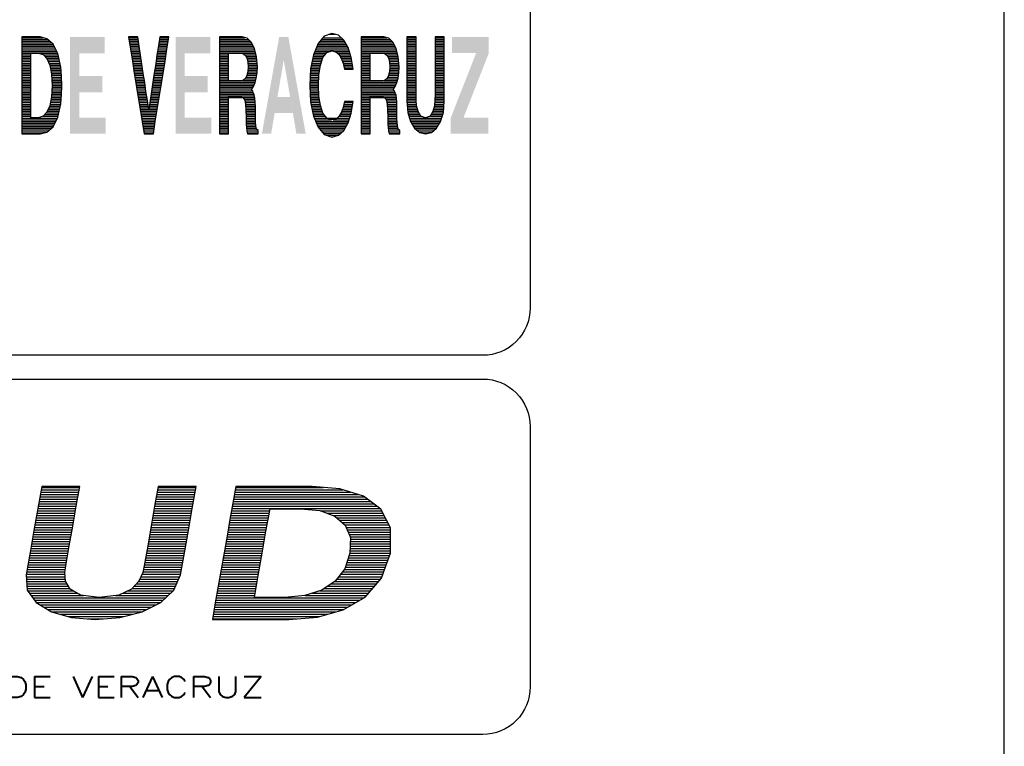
# Model space of a CAD drawing. Extents: x -0.4 to 44.6, y -0.4 to 29.7.
# Tile 7 of 8: x 39.5 to 44.6, y 22.4 to 26.2. Entities that reach past the tile are written whole.
import ezdxf

# ---------------------------------------------------------------- set-up
doc = ezdxf.new("R2010")
doc.units = 0
doc.header["$LTSCALE"] = 0.5
doc.header["$MEASUREMENT"] = 0
doc.layers.get('0').update_dxf_attribs({"linetype": 'CONTINUOUS'})
doc.layers.get('DEFPOINTS').update_dxf_attribs({"linetype": 'CONTINUOUS'})
doc.styles.add('ROMANS', font='romans', dxfattribs={"width": 1.333333, "height": 0.1})

# ---------------------------------------------------------------- blocks, each defined once
blk = doc.blocks.new('*X62')
at = {"color": 0}
for p, q in [((7.13937, 6.9357), (7.14424, 6.9357)), ((7.13942, 6.936), (7.14429, 6.936)), ((7.13947, 6.9363), (7.14434, 6.9363)), ((7.15424, 6.9357), (7.15911, 6.9357)), ((7.1543, 6.936), (7.15916, 6.936)), ((7.15435, 6.9363), (7.15922, 6.9363)), ((7.13917, 6.9345), (7.14403, 6.9345)), ((7.13922, 6.9348), (7.14408, 6.9348)), ((7.13927, 6.9351), (7.14413, 6.9351)), ((7.13932, 6.9354), (7.14419, 6.9354)), ((7.15403, 6.9345), (7.1589, 6.9345)), ((7.15408, 6.9348), (7.15895, 6.9348)), ((7.15414, 6.9351), (7.15901, 6.9351)), ((7.15419, 6.9354), (7.15906, 6.9354)), ((7.13896, 6.9333), (7.14382, 6.9333)), ((7.13901, 6.9336), (7.14387, 6.9336)), ((7.13906, 6.9339), (7.14392, 6.9339)), ((7.13911, 6.9342), (7.14398, 6.9342)), ((7.15382, 6.9333), (7.15869, 6.9333)), ((7.15387, 6.9336), (7.15874, 6.9336)), ((7.15393, 6.9339), (7.1588, 6.9339)), ((7.15398, 6.9342), (7.15885, 6.9342)), ((7.13874, 6.9321), (7.14361, 6.9321)), ((7.13879, 6.9324), (7.14366, 6.9324)), ((7.13885, 6.9327), (7.14371, 6.9327)), ((7.1389, 6.933), (7.14376, 6.933)), ((7.15361, 6.9321), (7.15848, 6.9321)), ((7.15366, 6.9324), (7.15853, 6.9324)), ((7.15372, 6.9327), (7.15858, 6.9327)), ((7.15377, 6.933), (7.15864, 6.933)), ((7.13847, 6.9306), (7.14334, 6.9306)), ((7.13852, 6.9309), (7.14339, 6.9309)), ((7.13857, 6.9312), (7.14345, 6.9312)), ((7.13863, 6.9315), (7.1435, 6.9315)), ((7.13868, 6.9318), (7.14355, 6.9318)), ((7.15335, 6.9306), (7.15821, 6.9306)), ((7.1534, 6.9309), (7.15827, 6.9309)), ((7.15345, 6.9312), (7.15832, 6.9312)), ((7.15351, 6.9315), (7.15837, 6.9315)), ((7.15356, 6.9318), (7.15843, 6.9318)), ((7.13825, 6.9294), (7.14312, 6.9294)), ((7.13831, 6.9297), (7.14318, 6.9297)), ((7.13836, 6.93), (7.14323, 6.93)), ((7.13841, 6.9303), (7.14328, 6.9303)), ((7.15314, 6.9294), (7.158, 6.9294)), ((7.15319, 6.9297), (7.15806, 6.9297)), ((7.15324, 6.93), (7.15811, 6.93)), ((7.1533, 6.9303), (7.15816, 6.9303)), ((7.13804, 6.9282), (7.14291, 6.9282)), ((7.1381, 6.9285), (7.14296, 6.9285)), ((7.13815, 6.9288), (7.14301, 6.9288)), ((7.1382, 6.9291), (7.14307, 6.9291)), ((7.15292, 6.9282), (7.15779, 6.9282)), ((7.15298, 6.9285), (7.15785, 6.9285)), ((7.15303, 6.9288), (7.1579, 6.9288)), ((7.15309, 6.9291), (7.15795, 6.9291)), ((7.13783, 6.927), (7.1427, 6.927)), ((7.13789, 6.9273), (7.14275, 6.9273)), ((7.13794, 6.9276), (7.1428, 6.9276)), ((7.13799, 6.9279), (7.14286, 6.9279)), ((7.15271, 6.927), (7.15758, 6.927)), ((7.15276, 6.9273), (7.15764, 6.9273)), ((7.15282, 6.9276), (7.15769, 6.9276)), ((7.15287, 6.9279), (7.15774, 6.9279)), ((7.13762, 6.9258), (7.1425, 6.9258)), ((7.13768, 6.9261), (7.14255, 6.9261)), ((7.13773, 6.9264), (7.14259, 6.9264)), ((7.13778, 6.9267), (7.14264, 6.9267)), ((7.15248, 6.9258), (7.15737, 6.9258)), ((7.15254, 6.9261), (7.15742, 6.9261)), ((7.1526, 6.9264), (7.15748, 6.9264)), ((7.15265, 6.9267), (7.15753, 6.9267)), ((7.13752, 6.9252), (7.14247, 6.9252)), ((7.13753, 6.9249), (7.1425, 6.9249)), ((7.13755, 6.9246), (7.14253, 6.9246)), ((7.13757, 6.9255), (7.14246, 6.9255)), ((7.13757, 6.9243), (7.14256, 6.9243)), ((7.15189, 6.9243), (7.15689, 6.9243)), ((7.15204, 6.9246), (7.15702, 6.9246)), ((7.15217, 6.9249), (7.15715, 6.9249)), ((7.15231, 6.9252), (7.15726, 6.9252)), ((7.15242, 6.9255), (7.15732, 6.9255)), ((7.13759, 6.924), (7.14275, 6.924)), ((7.13761, 6.9237), (7.14292, 6.9237)), ((7.13764, 6.9234), (7.14309, 6.9234)), ((7.1377, 6.9231), (7.14351, 6.9231)), ((7.15051, 6.9231), (7.15633, 6.9231)), ((7.15105, 6.9234), (7.1565, 6.9234)), ((7.15133, 6.9237), (7.15663, 6.9237)), ((7.15161, 6.924), (7.15676, 6.924)), ((7.13792, 6.9228), (7.14404, 6.9228)), ((7.13814, 6.9225), (7.14485, 6.9225)), ((7.13836, 6.9222), (7.15536, 6.9222)), ((7.13858, 6.9219), (7.15503, 6.9219)), ((7.14894, 6.9225), (7.15568, 6.9225)), ((7.14987, 6.9228), (7.156, 6.9228)), ((7.13879, 6.9216), (7.15471, 6.9216)), ((7.13928, 6.9213), (7.15413, 6.9213)), ((7.13976, 6.921), (7.15354, 6.921)), ((7.14024, 6.9207), (7.15295, 6.9207)), ((7.1407, 6.9204), (7.15237, 6.9204)), ((7.14179, 6.9201), (7.15118, 6.9201)), ((7.14287, 6.9198), (7.14997, 6.9198)), ((7.14538, 6.9195), (7.14732, 6.9195))]:
    blk.add_line(p, q, dxfattribs=at)
blk = doc.blocks.new('*X64')
at = {"color": 0}
for p, q in [((7.16418, 6.9357), (7.17897, 6.9357)), ((7.16423, 6.936), (7.178, 6.936)), ((7.16428, 6.9363), (7.17545, 6.9363)), ((7.16397, 6.9345), (7.18154, 6.9345)), ((7.16402, 6.9348), (7.18114, 6.9348)), ((7.16407, 6.9351), (7.18074, 6.9351)), ((7.16412, 6.9354), (7.17995, 6.9354)), ((7.16376, 6.9333), (7.16863, 6.9333)), ((7.16381, 6.9336), (7.18275, 6.9336)), ((7.16386, 6.9339), (7.18235, 6.9339)), ((7.16391, 6.9342), (7.18195, 6.9342)), ((7.17513, 6.9333), (7.18296, 6.9333)), ((7.16354, 6.9321), (7.16841, 6.9321)), ((7.1636, 6.9324), (7.16846, 6.9324)), ((7.16365, 6.9327), (7.16852, 6.9327)), ((7.1637, 6.933), (7.16857, 6.933)), ((7.17596, 6.933), (7.18311, 6.933)), ((7.17679, 6.9327), (7.18326, 6.9327)), ((7.17722, 6.9324), (7.18342, 6.9324)), ((7.17757, 6.9321), (7.18357, 6.9321)), ((7.16328, 6.9306), (7.16814, 6.9306)), ((7.16333, 6.9309), (7.16819, 6.9309)), ((7.16339, 6.9312), (7.16825, 6.9312)), ((7.16344, 6.9315), (7.1683, 6.9315)), ((7.16349, 6.9318), (7.16836, 6.9318)), ((7.17791, 6.9318), (7.18372, 6.9318)), ((7.17825, 6.9315), (7.18387, 6.9315)), ((7.17839, 6.9312), (7.18403, 6.9312)), ((7.17852, 6.9309), (7.18407, 6.9309)), ((7.17865, 6.9306), (7.18407, 6.9306)), ((7.16307, 6.9294), (7.16793, 6.9294)), ((7.16312, 6.9297), (7.16798, 6.9297)), ((7.16318, 6.93), (7.16803, 6.93)), ((7.16323, 6.9303), (7.16809, 6.9303)), ((7.17878, 6.9303), (7.18407, 6.9303)), ((7.1789, 6.93), (7.18408, 6.93)), ((7.17893, 6.9294), (7.18408, 6.9294)), ((7.17894, 6.9297), (7.18408, 6.9297)), ((7.16286, 6.9282), (7.16772, 6.9282)), ((7.16291, 6.9285), (7.16777, 6.9285)), ((7.16297, 6.9288), (7.16782, 6.9288)), ((7.16302, 6.9291), (7.16788, 6.9291)), ((7.1789, 6.9282), (7.18408, 6.9282)), ((7.17891, 6.9285), (7.18408, 6.9285)), ((7.17892, 6.9288), (7.18408, 6.9288)), ((7.17893, 6.9291), (7.18408, 6.9291)), ((7.16265, 6.927), (7.16751, 6.927)), ((7.1627, 6.9273), (7.16756, 6.9273)), ((7.16276, 6.9276), (7.16761, 6.9276)), ((7.16281, 6.9279), (7.16766, 6.9279)), ((7.1786, 6.927), (7.18374, 6.927)), ((7.1787, 6.9273), (7.18385, 6.9273)), ((7.1788, 6.9276), (7.18396, 6.9276)), ((7.17889, 6.9279), (7.18408, 6.9279)), ((7.16244, 6.9258), (7.1673, 6.9258)), ((7.16249, 6.9261), (7.16735, 6.9261)), ((7.16255, 6.9264), (7.1674, 6.9264)), ((7.1626, 6.9267), (7.16746, 6.9267)), ((7.17816, 6.9258), (7.1833, 6.9258)), ((7.17831, 6.9261), (7.18341, 6.9261)), ((7.17841, 6.9264), (7.18352, 6.9264)), ((7.1785, 6.9267), (7.18363, 6.9267)), ((7.16218, 6.9243), (7.16704, 6.9243)), ((7.16223, 6.9246), (7.16709, 6.9246)), ((7.16228, 6.9249), (7.16714, 6.9249)), ((7.16234, 6.9252), (7.16719, 6.9252)), ((7.16239, 6.9255), (7.16725, 6.9255)), ((7.17696, 6.9243), (7.18258, 6.9243)), ((7.17722, 6.9246), (7.18283, 6.9246)), ((7.17746, 6.9249), (7.18299, 6.9249)), ((7.17769, 6.9252), (7.18309, 6.9252)), ((7.17793, 6.9255), (7.1832, 6.9255)), ((7.16196, 6.9231), (7.16683, 6.9231)), ((7.16202, 6.9234), (7.16688, 6.9234)), ((7.16207, 6.9237), (7.16693, 6.9237)), ((7.16213, 6.924), (7.16699, 6.924)), ((7.17501, 6.9231), (7.18154, 6.9231)), ((7.1756, 6.9234), (7.1818, 6.9234)), ((7.17605, 6.9237), (7.18206, 6.9237)), ((7.17651, 6.924), (7.18232, 6.924)), ((7.16174, 6.9219), (7.18017, 6.9219)), ((7.1618, 6.9222), (7.18068, 6.9222)), ((7.16185, 6.9225), (7.16672, 6.9225)), ((7.16191, 6.9228), (7.16678, 6.9228)), ((7.17318, 6.9225), (7.18103, 6.9225)), ((7.1741, 6.9228), (7.18129, 6.9228)), ((7.16153, 6.9207), (7.17812, 6.9207)), ((7.16158, 6.921), (7.17863, 6.921)), ((7.16164, 6.9213), (7.17915, 6.9213)), ((7.16169, 6.9216), (7.17966, 6.9216)), ((7.16132, 6.9195), (7.17208, 6.9195)), ((7.16138, 6.9198), (7.17502, 6.9198)), ((7.16143, 6.9201), (7.17608, 6.9201)), ((7.16148, 6.9204), (7.17714, 6.9204))]:
    blk.add_line(p, q, dxfattribs=at)
blk = doc.blocks.new('SSA')
for points in [[(0.070289, 0.008451), (0.070554, 0.00997), (0.069109, 0.00997), (0.067633, 0.00997), (0.067346, 0.008291), (0.067038, 0.006602), (0.06674, 0.004912), (0.066443, 0.003212), (0.066528, 0.002022), (0.067218, 0.001077), (0.068376, 0.000354), (0.069917, -0.000071), (0.071734, -0.00023), (0.073636, -0.000071), (0.075346, 0.000354), (0.076759, 0.001077), (0.077779, 0.002022), (0.078289, 0.003212), (0.078587, 0.004891), (0.078884, 0.006591), (0.079182, 0.008281), (0.079479, 0.00997), (0.078034, 0.00997), (0.076558, 0.00997), (0.076292, 0.008461), (0.076026, 0.006942), (0.075761, 0.005422), (0.075484, 0.003903), (0.075378, 0.003372), (0.075091, 0.002724), (0.074518, 0.002107), (0.07354, 0.001651), (0.072031, 0.001459), (0.070618, 0.001651), (0.069821, 0.002107), (0.069471, 0.002724), (0.069407, 0.003372), (0.069481, 0.003903), (0.069747, 0.005412), (0.070023, 0.006942)], [(0.082295, 0.008695), (0.082072, 0.007431), (0.081849, 0.006156), (0.081626, 0.004881), (0.081403, 0.003606), (0.081179, 0.002331), (0.080946, 0.001056), (0.080723, -0.00023), (0.082168, -0.00023), (0.083644, -0.00023), (0.085111, -0.00023), (0.086577, -0.00023), (0.088776, -0.000049), (0.090763, 0.000514), (0.092453, 0.001502), (0.093685, 0.002936), (0.094025, 0.003903), (0.094386, 0.00487), (0.094386, 0.005826), (0.094376, 0.006793), (0.093643, 0.008238), (0.092304, 0.009237), (0.090508, 0.009789), (0.088383, 0.00997), (0.086928, 0.00997), (0.085461, 0.00997), (0.083995, 0.00997), (0.082518, 0.00997)], [(0.084834, 0.006559), (0.085143, 0.00827), (0.087469, 0.00827), (0.088957, 0.008121), (0.090104, 0.007707), (0.090901, 0.007006), (0.091305, 0.00606), (0.091273, 0.004849), (0.09088, 0.003659), (0.090147, 0.002724), (0.089106, 0.002033), (0.087809, 0.001608), (0.086269, 0.001459), (0.083942, 0.001459), (0.084239, 0.003159), (0.084537, 0.00487)]]:
    blk.add_lwpolyline(points, close=True)
at = {"xscale": 0.6, "yscale": 0.6, "zscale": 0.6}
for name in ['*X62', '*X64']:
    blk.add_blockref(name, (-4.216063, -4.15188), dxfattribs=at)
at = {"color": 5, "style": 'ROMANS', "width": 1.333333}
blk.add_text('Y ASISTENCIA DEL ESTADO DE VERACRUZ', height=0.0016192, dxfattribs=at).set_placement((0.025437, -0.006199))
blk = doc.blocks.new('*X55')
at = {"color": 0}
for p, q in [((5.81464, 2.31), (5.81625, 2.31)), ((5.81464, 2.3097), (5.81625, 2.3097)), ((5.81464, 2.3094), (5.81625, 2.3094)), ((5.81464, 2.3091), (5.81625, 2.3091)), ((5.81464, 2.3088), (5.81625, 2.3088)), ((5.81464, 2.3085), (5.81625, 2.3085)), ((5.8196, 2.31), (5.82121, 2.31)), ((5.8196, 2.3097), (5.82121, 2.3097)), ((5.8196, 2.3094), (5.82121, 2.3094)), ((5.8196, 2.3091), (5.82121, 2.3091)), ((5.8196, 2.3088), (5.82121, 2.3088)), ((5.8196, 2.3085), (5.82121, 2.3085)), ((5.81464, 2.3082), (5.81625, 2.3082)), ((5.81464, 2.3079), (5.81625, 2.3079)), ((5.81464, 2.3076), (5.81625, 2.3076)), ((5.81464, 2.3073), (5.81625, 2.3073)), ((5.81464, 2.307), (5.81625, 2.307)), ((5.81464, 2.3067), (5.81625, 2.3067)), ((5.8196, 2.3082), (5.82121, 2.3082)), ((5.8196, 2.3079), (5.82121, 2.3079)), ((5.8196, 2.3076), (5.82121, 2.3076)), ((5.8196, 2.3073), (5.82121, 2.3073)), ((5.8196, 2.307), (5.82121, 2.307)), ((5.8196, 2.3067), (5.82121, 2.3067)), ((5.81464, 2.3064), (5.81625, 2.3064)), ((5.81464, 2.3061), (5.81625, 2.3061)), ((5.81464, 2.3058), (5.81625, 2.3058)), ((5.81464, 2.3055), (5.81625, 2.3055)), ((5.81464, 2.3052), (5.81625, 2.3052)), ((5.8196, 2.3064), (5.82121, 2.3064)), ((5.8196, 2.3061), (5.82121, 2.3061)), ((5.8196, 2.3058), (5.82121, 2.3058)), ((5.8196, 2.3055), (5.82121, 2.3055)), ((5.8196, 2.3052), (5.82121, 2.3052)), ((5.81464, 2.3049), (5.81625, 2.3049)), ((5.81464, 2.3046), (5.81625, 2.3046)), ((5.81464, 2.3043), (5.81625, 2.3043)), ((5.81464, 2.304), (5.81625, 2.304)), ((5.81464, 2.3037), (5.81625, 2.3037)), ((5.81464, 2.3034), (5.81625, 2.3034)), ((5.8196, 2.3049), (5.82121, 2.3049)), ((5.8196, 2.3046), (5.82121, 2.3046)), ((5.8196, 2.3043), (5.82121, 2.3043)), ((5.8196, 2.304), (5.82121, 2.304)), ((5.8196, 2.3037), (5.82121, 2.3037)), ((5.8196, 2.3034), (5.82121, 2.3034)), ((5.81464, 2.3031), (5.81625, 2.3031)), ((5.81464, 2.3028), (5.81625, 2.3028)), ((5.81464, 2.3025), (5.81625, 2.3025)), ((5.81464, 2.3022), (5.81625, 2.3022)), ((5.81464, 2.3019), (5.81625, 2.3019)), ((5.81464, 2.3016), (5.81625, 2.3016)), ((5.8196, 2.3031), (5.82121, 2.3031)), ((5.8196, 2.3028), (5.82121, 2.3028)), ((5.8196, 2.3025), (5.82121, 2.3025)), ((5.8196, 2.3022), (5.82121, 2.3022)), ((5.8196, 2.3019), (5.82121, 2.3019)), ((5.8196, 2.3016), (5.82121, 2.3016)), ((5.81464, 2.3013), (5.81625, 2.3013)), ((5.81464, 2.301), (5.81625, 2.301)), ((5.81464, 2.3007), (5.81625, 2.3007)), ((5.81464, 2.3004), (5.81625, 2.3004)), ((5.81464, 2.3001), (5.81625, 2.3001)), ((5.81464, 2.2998), (5.81626, 2.2998)), ((5.8196, 2.3013), (5.82121, 2.3013)), ((5.8196, 2.301), (5.82121, 2.301)), ((5.8196, 2.3007), (5.82121, 2.3007)), ((5.8196, 2.3004), (5.82121, 2.3004)), ((5.8196, 2.3001), (5.82121, 2.3001)), ((5.8196, 2.2998), (5.82121, 2.2998)), ((5.81464, 2.2995), (5.81626, 2.2995)), ((5.81464, 2.2992), (5.81627, 2.2992)), ((5.81464, 2.2989), (5.81629, 2.2989)), ((5.81466, 2.2986), (5.81631, 2.2986)), ((5.81469, 2.2983), (5.81634, 2.2983)), ((5.81951, 2.2983), (5.82117, 2.2983)), ((5.81954, 2.2986), (5.82119, 2.2986)), ((5.81956, 2.2989), (5.82121, 2.2989)), ((5.81958, 2.2992), (5.82121, 2.2992)), ((5.81959, 2.2995), (5.82121, 2.2995)), ((5.81471, 2.298), (5.81637, 2.298)), ((5.81474, 2.2977), (5.81645, 2.2977)), ((5.81476, 2.2974), (5.81653, 2.2974)), ((5.81478, 2.2971), (5.81661, 2.2971)), ((5.81483, 2.2968), (5.81676, 2.2968)), ((5.81492, 2.2965), (5.81695, 2.2965)), ((5.81889, 2.2965), (5.82094, 2.2965)), ((5.81908, 2.2968), (5.82103, 2.2968)), ((5.81925, 2.2971), (5.82107, 2.2971)), ((5.81932, 2.2974), (5.82109, 2.2974)), ((5.8194, 2.2977), (5.82112, 2.2977)), ((5.81948, 2.298), (5.82114, 2.298)), ((5.81501, 2.2962), (5.81723, 2.2962)), ((5.8151, 2.2959), (5.82076, 2.2959)), ((5.81519, 2.2956), (5.82067, 2.2956)), ((5.81527, 2.2953), (5.82058, 2.2953)), ((5.81545, 2.295), (5.8204, 2.295)), ((5.81563, 2.2947), (5.82022, 2.2947)), ((5.8186, 2.2962), (5.82085, 2.2962)), ((5.81581, 2.2944), (5.82004, 2.2944)), ((5.81599, 2.2941), (5.81986, 2.2941)), ((5.81637, 2.2938), (5.81948, 2.2938)), ((5.81674, 2.2935), (5.8191, 2.2935)), ((5.81763, 2.2932), (5.8182, 2.2932))]:
    blk.add_line(p, q, dxfattribs=at)
blk = doc.blocks.new('*X54')
at = {"color": 0}
for p, q in [((5.80658, 2.31), (5.8111, 2.31)), ((5.80658, 2.3097), (5.81168, 2.3097)), ((5.80658, 2.3094), (5.812, 2.3094)), ((5.80658, 2.3091), (5.81226, 2.3091)), ((5.80658, 2.3088), (5.81241, 2.3088)), ((5.80658, 2.3085), (5.81257, 2.3085)), ((5.80658, 2.3082), (5.81273, 2.3082)), ((5.80658, 2.3079), (5.81282, 2.3079)), ((5.80658, 2.3076), (5.8129, 2.3076)), ((5.80658, 2.3073), (5.80821, 2.3073)), ((5.80658, 2.307), (5.80821, 2.307)), ((5.80658, 2.3067), (5.80821, 2.3067)), ((5.81039, 2.3073), (5.81297, 2.3073)), ((5.81101, 2.307), (5.81305, 2.307)), ((5.81125, 2.3067), (5.81313, 2.3067)), ((5.80658, 2.3064), (5.80821, 2.3064)), ((5.80658, 2.3061), (5.80821, 2.3061)), ((5.80658, 2.3058), (5.80821, 2.3058)), ((5.80658, 2.3055), (5.80821, 2.3055)), ((5.80658, 2.3052), (5.80821, 2.3052)), ((5.81141, 2.3064), (5.81316, 2.3064)), ((5.81149, 2.3061), (5.81318, 2.3061)), ((5.81157, 2.3058), (5.8132, 2.3058)), ((5.81161, 2.3055), (5.81323, 2.3055)), ((5.81163, 2.3052), (5.81325, 2.3052)), ((5.80658, 2.3049), (5.80821, 2.3049)), ((5.80658, 2.3046), (5.80821, 2.3046)), ((5.80658, 2.3043), (5.80821, 2.3043)), ((5.80658, 2.304), (5.80821, 2.304)), ((5.80658, 2.3037), (5.80821, 2.3037)), ((5.80658, 2.3034), (5.80821, 2.3034)), ((5.81143, 2.3034), (5.81316, 2.3034)), ((5.81151, 2.3037), (5.8132, 2.3037)), ((5.81159, 2.304), (5.81323, 2.304)), ((5.81161, 2.3043), (5.81325, 2.3043)), ((5.81163, 2.3046), (5.81326, 2.3046)), ((5.81165, 2.3049), (5.81328, 2.3049)), ((5.80658, 2.3031), (5.80821, 2.3031)), ((5.80658, 2.3028), (5.80821, 2.3028)), ((5.80658, 2.3025), (5.80821, 2.3025)), ((5.80658, 2.3022), (5.81289, 2.3022)), ((5.80658, 2.3019), (5.81278, 2.3019)), ((5.80658, 2.3016), (5.81264, 2.3016)), ((5.81064, 2.3025), (5.81297, 2.3025)), ((5.81109, 2.3028), (5.81305, 2.3028)), ((5.81129, 2.3031), (5.81311, 2.3031)), ((5.80658, 2.3013), (5.81248, 2.3013)), ((5.80658, 2.301), (5.81227, 2.301)), ((5.80658, 2.3007), (5.81239, 2.3007)), ((5.80658, 2.3004), (5.81257, 2.3004)), ((5.80658, 2.3001), (5.81267, 2.3001)), ((5.80658, 2.2998), (5.81276, 2.2998)), ((5.80658, 2.2995), (5.81281, 2.2995)), ((5.80658, 2.2992), (5.80821, 2.2992)), ((5.80658, 2.2989), (5.80821, 2.2989)), ((5.80658, 2.2986), (5.80821, 2.2986)), ((5.80658, 2.2983), (5.80821, 2.2983)), ((5.81094, 2.2992), (5.81284, 2.2992)), ((5.81107, 2.2989), (5.81286, 2.2989)), ((5.81113, 2.2986), (5.81287, 2.2986)), ((5.81119, 2.2983), (5.81289, 2.2983)), ((5.80658, 2.298), (5.80821, 2.298)), ((5.80658, 2.2977), (5.80821, 2.2977)), ((5.80658, 2.2974), (5.80821, 2.2974)), ((5.80658, 2.2971), (5.80821, 2.2971)), ((5.80658, 2.2968), (5.80821, 2.2968)), ((5.80658, 2.2965), (5.80821, 2.2965)), ((5.81121, 2.298), (5.8129, 2.298)), ((5.81123, 2.2977), (5.81291, 2.2977)), ((5.81125, 2.2974), (5.81291, 2.2974)), ((5.81126, 2.2971), (5.81291, 2.2971)), ((5.81127, 2.2968), (5.81291, 2.2968)), ((5.81127, 2.2965), (5.81291, 2.2965)), ((5.80658, 2.2962), (5.80821, 2.2962)), ((5.80658, 2.2959), (5.80821, 2.2959)), ((5.80658, 2.2956), (5.80821, 2.2956)), ((5.80658, 2.2953), (5.80821, 2.2953)), ((5.80658, 2.295), (5.80821, 2.295)), ((5.80658, 2.2947), (5.80821, 2.2947)), ((5.81128, 2.2962), (5.81291, 2.2962)), ((5.81128, 2.2959), (5.81291, 2.2959)), ((5.81128, 2.2956), (5.81291, 2.2956)), ((5.81128, 2.2953), (5.81292, 2.2953)), ((5.81129, 2.295), (5.81294, 2.295)), ((5.8113, 2.2947), (5.81296, 2.2947)), ((5.80658, 2.2944), (5.80821, 2.2944)), ((5.80658, 2.2941), (5.80821, 2.2941)), ((5.80658, 2.2938), (5.80821, 2.2938)), ((5.80658, 2.2935), (5.80821, 2.2935)), ((5.80658, 2.2932), (5.80821, 2.2932)), ((5.81133, 2.2944), (5.81301, 2.2944)), ((5.81137, 2.2941), (5.8131, 2.2941)), ((5.81141, 2.2938), (5.81334, 2.2938)), ((5.81147, 2.2935), (5.81342, 2.2935)), ((5.81153, 2.2932), (5.81342, 2.2932))]:
    blk.add_line(p, q, dxfattribs=at)
blk = doc.blocks.new('*X53')
at = {"color": 0}
for p, q in [((5.80105, 2.3106), (5.80202, 2.3106)), ((5.79882, 2.3085), (5.80416, 2.3085)), ((5.79894, 2.3088), (5.80399, 2.3088)), ((5.79911, 2.3091), (5.80381, 2.3091)), ((5.79937, 2.3094), (5.80364, 2.3094)), ((5.79963, 2.3097), (5.80341, 2.3097)), ((5.79989, 2.31), (5.80309, 2.31)), ((5.79816, 2.3067), (5.80003, 2.3067)), ((5.79822, 2.307), (5.80026, 2.307)), ((5.79834, 2.3073), (5.8005, 2.3073)), ((5.79846, 2.3076), (5.80118, 2.3076)), ((5.79858, 2.3079), (5.80442, 2.3079)), ((5.7987, 2.3082), (5.80432, 2.3082)), ((5.80192, 2.3076), (5.80451, 2.3076)), ((5.80246, 2.3073), (5.80461, 2.3073)), ((5.80276, 2.307), (5.80471, 2.307)), ((5.80295, 2.3067), (5.80481, 2.3067)), ((5.79787, 2.3052), (5.79943, 2.3052)), ((5.79793, 2.3055), (5.79954, 2.3055)), ((5.79798, 2.3058), (5.79964, 2.3058)), ((5.79804, 2.3061), (5.79975, 2.3061)), ((5.7981, 2.3064), (5.79985, 2.3064)), ((5.80312, 2.3064), (5.80489, 2.3064)), ((5.80323, 2.3061), (5.80494, 2.3061)), ((5.80334, 2.3058), (5.80499, 2.3058)), ((5.80344, 2.3055), (5.80504, 2.3055)), ((5.80351, 2.3052), (5.80509, 2.3052)), ((5.79767, 2.3034), (5.79918, 2.3034)), ((5.79769, 2.3037), (5.79921, 2.3037)), ((5.7977, 2.304), (5.79925, 2.304)), ((5.79772, 2.3043), (5.7993, 2.3043)), ((5.79775, 2.3046), (5.79934, 2.3046)), ((5.79781, 2.3049), (5.79939, 2.3049)), ((5.80358, 2.3049), (5.80515, 2.3049)), ((5.80365, 2.3046), (5.8052, 2.3046)), ((5.79757, 2.3016), (5.79909, 2.3016)), ((5.79759, 2.3019), (5.79911, 2.3019)), ((5.7976, 2.3022), (5.79912, 2.3022)), ((5.79762, 2.3025), (5.79914, 2.3025)), ((5.79764, 2.3028), (5.79915, 2.3028)), ((5.79765, 2.3031), (5.79916, 2.3031)), ((5.79759, 2.3013), (5.79911, 2.3013)), ((5.7976, 2.301), (5.79912, 2.301)), ((5.79762, 2.3007), (5.79914, 2.3007)), ((5.79764, 2.3004), (5.79915, 2.3004)), ((5.79765, 2.3001), (5.79917, 2.3001)), ((5.79767, 2.2998), (5.79918, 2.2998)), ((5.79769, 2.2995), (5.79922, 2.2995)), ((5.7977, 2.2992), (5.79926, 2.2992)), ((5.79772, 2.2989), (5.79931, 2.2989)), ((5.79776, 2.2986), (5.79935, 2.2986)), ((5.79782, 2.2983), (5.7994, 2.2983)), ((5.80357, 2.2983), (5.80513, 2.2983)), ((5.80363, 2.2986), (5.80518, 2.2986)), ((5.79788, 2.298), (5.79946, 2.298)), ((5.79794, 2.2977), (5.79956, 2.2977)), ((5.798, 2.2974), (5.79966, 2.2974)), ((5.79806, 2.2971), (5.79977, 2.2971)), ((5.79812, 2.2968), (5.79987, 2.2968)), ((5.79818, 2.2965), (5.80008, 2.2965)), ((5.80291, 2.2965), (5.80478, 2.2965)), ((5.80309, 2.2968), (5.80487, 2.2968)), ((5.80321, 2.2971), (5.80492, 2.2971)), ((5.80332, 2.2974), (5.80498, 2.2974)), ((5.80343, 2.2977), (5.80503, 2.2977)), ((5.8035, 2.298), (5.80508, 2.298)), ((5.79825, 2.2962), (5.80031, 2.2962)), ((5.79837, 2.2959), (5.80458, 2.2959)), ((5.79849, 2.2956), (5.80136, 2.2956)), ((5.79861, 2.2953), (5.80438, 2.2953)), ((5.79873, 2.295), (5.80427, 2.295)), ((5.79885, 2.2947), (5.8041, 2.2947)), ((5.80166, 2.2956), (5.80448, 2.2956)), ((5.80272, 2.2962), (5.80468, 2.2962)), ((5.79897, 2.2944), (5.80393, 2.2944)), ((5.79917, 2.2941), (5.80376, 2.2941)), ((5.79943, 2.2938), (5.80359, 2.2938)), ((5.79969, 2.2935), (5.8033, 2.2935)), ((5.79995, 2.2932), (5.80298, 2.2932)), ((5.80044, 2.2929), (5.80265, 2.2929)), ((5.80133, 2.2926), (5.80167, 2.2926))]:
    blk.add_line(p, q, dxfattribs=at)
blk = doc.blocks.new('*X52')
at = {"color": 0}
for p, q in [((5.78169, 2.31), (5.78619, 2.31)), ((5.78169, 2.3097), (5.78677, 2.3097)), ((5.78169, 2.3094), (5.7871, 2.3094)), ((5.78169, 2.3091), (5.78736, 2.3091)), ((5.78169, 2.3088), (5.78752, 2.3088)), ((5.78169, 2.3085), (5.78767, 2.3085)), ((5.78169, 2.3082), (5.78783, 2.3082)), ((5.78169, 2.3079), (5.78792, 2.3079)), ((5.78169, 2.3076), (5.788, 2.3076)), ((5.78169, 2.3073), (5.78332, 2.3073)), ((5.78169, 2.307), (5.78332, 2.307)), ((5.78169, 2.3067), (5.78332, 2.3067)), ((5.78549, 2.3073), (5.78808, 2.3073)), ((5.78611, 2.307), (5.78815, 2.307)), ((5.78635, 2.3067), (5.78823, 2.3067)), ((5.78169, 2.3064), (5.78332, 2.3064)), ((5.78169, 2.3061), (5.78332, 2.3061)), ((5.78169, 2.3058), (5.78332, 2.3058)), ((5.78169, 2.3055), (5.78332, 2.3055)), ((5.78169, 2.3052), (5.78332, 2.3052)), ((5.78651, 2.3064), (5.78826, 2.3064)), ((5.78659, 2.3061), (5.78828, 2.3061)), ((5.78667, 2.3058), (5.7883, 2.3058)), ((5.78671, 2.3055), (5.78832, 2.3055)), ((5.78673, 2.3052), (5.78834, 2.3052)), ((5.78169, 2.3049), (5.78332, 2.3049)), ((5.78169, 2.3046), (5.78332, 2.3046)), ((5.78169, 2.3043), (5.78332, 2.3043)), ((5.78169, 2.304), (5.78332, 2.304)), ((5.78169, 2.3037), (5.78332, 2.3037)), ((5.78169, 2.3034), (5.78332, 2.3034)), ((5.78653, 2.3034), (5.78826, 2.3034)), ((5.78661, 2.3037), (5.78831, 2.3037)), ((5.78669, 2.304), (5.78833, 2.304)), ((5.78672, 2.3043), (5.78834, 2.3043)), ((5.78673, 2.3046), (5.78835, 2.3046)), ((5.78675, 2.3049), (5.78836, 2.3049)), ((5.78169, 2.3031), (5.78332, 2.3031)), ((5.78169, 2.3028), (5.78332, 2.3028)), ((5.78169, 2.3025), (5.78332, 2.3025)), ((5.78169, 2.3022), (5.78798, 2.3022)), ((5.78169, 2.3019), (5.78787, 2.3019)), ((5.78169, 2.3016), (5.78774, 2.3016)), ((5.78574, 2.3025), (5.78807, 2.3025)), ((5.7862, 2.3028), (5.78815, 2.3028)), ((5.78639, 2.3031), (5.78821, 2.3031)), ((5.78169, 2.3013), (5.78758, 2.3013)), ((5.78169, 2.301), (5.78737, 2.301)), ((5.78169, 2.3007), (5.78749, 2.3007)), ((5.78169, 2.3004), (5.78765, 2.3004)), ((5.78169, 2.3001), (5.78776, 2.3001)), ((5.78169, 2.2998), (5.78784, 2.2998)), ((5.78169, 2.2995), (5.7879, 2.2995)), ((5.78169, 2.2992), (5.78332, 2.2992)), ((5.78169, 2.2989), (5.78332, 2.2989)), ((5.78169, 2.2986), (5.78332, 2.2986)), ((5.78169, 2.2983), (5.78332, 2.2983)), ((5.78604, 2.2992), (5.78793, 2.2992)), ((5.78617, 2.2989), (5.78795, 2.2989)), ((5.78623, 2.2986), (5.78798, 2.2986)), ((5.78629, 2.2983), (5.78799, 2.2983)), ((5.78169, 2.298), (5.78332, 2.298)), ((5.78169, 2.2977), (5.78332, 2.2977)), ((5.78169, 2.2974), (5.78332, 2.2974)), ((5.78169, 2.2971), (5.78332, 2.2971)), ((5.78169, 2.2968), (5.78332, 2.2968)), ((5.78169, 2.2965), (5.78332, 2.2965)), ((5.78631, 2.298), (5.788, 2.298)), ((5.78633, 2.2977), (5.78801, 2.2977)), ((5.78636, 2.2974), (5.78801, 2.2974)), ((5.78636, 2.2971), (5.78801, 2.2971)), ((5.78637, 2.2968), (5.78801, 2.2968)), ((5.78637, 2.2965), (5.78801, 2.2965)), ((5.78169, 2.2962), (5.78332, 2.2962)), ((5.78169, 2.2959), (5.78332, 2.2959)), ((5.78169, 2.2956), (5.78332, 2.2956)), ((5.78169, 2.2953), (5.78332, 2.2953)), ((5.78169, 2.295), (5.78332, 2.295)), ((5.78169, 2.2947), (5.78332, 2.2947)), ((5.78638, 2.2962), (5.78801, 2.2962)), ((5.78638, 2.2959), (5.78801, 2.2959)), ((5.78638, 2.2956), (5.78801, 2.2956)), ((5.78638, 2.2953), (5.78802, 2.2953)), ((5.78639, 2.295), (5.78804, 2.295)), ((5.78641, 2.2947), (5.78806, 2.2947)), ((5.78169, 2.2944), (5.78332, 2.2944)), ((5.78169, 2.2941), (5.78332, 2.2941)), ((5.78169, 2.2938), (5.78332, 2.2938)), ((5.78169, 2.2935), (5.78332, 2.2935)), ((5.78169, 2.2932), (5.78332, 2.2932)), ((5.78643, 2.2944), (5.78811, 2.2944)), ((5.78647, 2.2941), (5.78819, 2.2941)), ((5.7865, 2.2938), (5.78842, 2.2938)), ((5.78656, 2.2935), (5.7885, 2.2935)), ((5.78663, 2.2932), (5.7885, 2.2932))]:
    blk.add_line(p, q, dxfattribs=at)
blk = doc.blocks.new('*X51')
at = {"color": 0}
for p, q in [((5.76575, 2.31), (5.76736, 2.31)), ((5.7658, 2.3097), (5.76741, 2.3097)), ((5.76585, 2.3094), (5.76746, 2.3094)), ((5.76589, 2.3091), (5.7675, 2.3091)), ((5.76594, 2.3088), (5.76755, 2.3088)), ((5.76599, 2.3085), (5.76759, 2.3085)), ((5.77096, 2.3085), (5.77256, 2.3085)), ((5.77101, 2.3088), (5.77261, 2.3088)), ((5.77105, 2.3091), (5.77265, 2.3091)), ((5.7711, 2.3094), (5.7727, 2.3094)), ((5.77114, 2.3097), (5.77275, 2.3097)), ((5.77118, 2.31), (5.77279, 2.31)), ((5.76604, 2.3082), (5.76764, 2.3082)), ((5.76608, 2.3079), (5.76769, 2.3079)), ((5.76613, 2.3076), (5.76774, 2.3076)), ((5.76618, 2.3073), (5.76778, 2.3073)), ((5.76623, 2.307), (5.76783, 2.307)), ((5.76628, 2.3067), (5.76788, 2.3067)), ((5.77069, 2.3067), (5.77227, 2.3067)), ((5.77073, 2.307), (5.77232, 2.307)), ((5.77078, 2.3073), (5.77237, 2.3073)), ((5.77082, 2.3076), (5.77242, 2.3076)), ((5.77087, 2.3079), (5.77246, 2.3079)), ((5.77092, 2.3082), (5.77251, 2.3082)), ((5.76632, 2.3064), (5.76792, 2.3064)), ((5.76637, 2.3061), (5.76797, 2.3061)), ((5.76642, 2.3058), (5.76801, 2.3058)), ((5.76647, 2.3055), (5.76806, 2.3055)), ((5.76651, 2.3052), (5.76811, 2.3052)), ((5.77047, 2.3052), (5.77203, 2.3052)), ((5.77051, 2.3055), (5.77208, 2.3055)), ((5.77056, 2.3058), (5.77213, 2.3058)), ((5.7706, 2.3061), (5.77218, 2.3061)), ((5.77064, 2.3064), (5.77223, 2.3064)), ((5.76656, 2.3049), (5.76815, 2.3049)), ((5.76661, 2.3046), (5.76819, 2.3046)), ((5.76666, 2.3043), (5.76824, 2.3043)), ((5.7667, 2.304), (5.76828, 2.304)), ((5.76675, 2.3037), (5.76832, 2.3037)), ((5.7668, 2.3034), (5.76837, 2.3034)), ((5.77019, 2.3034), (5.77173, 2.3034)), ((5.77024, 2.3037), (5.77178, 2.3037)), ((5.77028, 2.304), (5.77183, 2.304)), ((5.77033, 2.3043), (5.77188, 2.3043)), ((5.77037, 2.3046), (5.77193, 2.3046)), ((5.77042, 2.3049), (5.77198, 2.3049)), ((5.76685, 2.3031), (5.76841, 2.3031)), ((5.7669, 2.3028), (5.76846, 2.3028)), ((5.76695, 2.3025), (5.76851, 2.3025)), ((5.767, 2.3022), (5.76855, 2.3022)), ((5.76705, 2.3019), (5.7686, 2.3019)), ((5.7671, 2.3016), (5.76864, 2.3016)), ((5.76993, 2.3016), (5.77145, 2.3016)), ((5.76997, 2.3019), (5.7715, 2.3019)), ((5.77002, 2.3022), (5.77154, 2.3022)), ((5.77006, 2.3025), (5.77159, 2.3025)), ((5.77011, 2.3028), (5.77164, 2.3028)), ((5.77015, 2.3031), (5.77169, 2.3031)), ((5.76715, 2.3013), (5.76869, 2.3013)), ((5.7672, 2.301), (5.76873, 2.301)), ((5.76724, 2.3007), (5.76877, 2.3007)), ((5.76729, 2.3004), (5.76882, 2.3004)), ((5.76734, 2.3001), (5.76886, 2.3001)), ((5.76739, 2.2998), (5.76891, 2.2998)), ((5.76965, 2.2998), (5.77116, 2.2998)), ((5.76969, 2.3001), (5.77121, 2.3001)), ((5.76974, 2.3004), (5.77126, 2.3004)), ((5.76979, 2.3007), (5.77131, 2.3007)), ((5.76983, 2.301), (5.77135, 2.301)), ((5.76988, 2.3013), (5.7714, 2.3013)), ((5.76743, 2.2995), (5.76896, 2.2995)), ((5.76749, 2.2992), (5.769, 2.2992)), ((5.76754, 2.2989), (5.76905, 2.2989)), ((5.76759, 2.2986), (5.76909, 2.2986)), ((5.76764, 2.2983), (5.76914, 2.2983)), ((5.76941, 2.2983), (5.77091, 2.2983)), ((5.76946, 2.2986), (5.77096, 2.2986)), ((5.76951, 2.2989), (5.77101, 2.2989)), ((5.76955, 2.2992), (5.77106, 2.2992)), ((5.7696, 2.2995), (5.77111, 2.2995)), ((5.76769, 2.298), (5.76918, 2.298)), ((5.76774, 2.2977), (5.76923, 2.2977)), ((5.76779, 2.2974), (5.77076, 2.2974)), ((5.76783, 2.2971), (5.77072, 2.2971)), ((5.76788, 2.2968), (5.77067, 2.2968)), ((5.76793, 2.2965), (5.77062, 2.2965)), ((5.76932, 2.2977), (5.77081, 2.2977)), ((5.76937, 2.298), (5.77086, 2.298)), ((5.76798, 2.2962), (5.77057, 2.2962)), ((5.76802, 2.2959), (5.77053, 2.2959)), ((5.76807, 2.2956), (5.77048, 2.2956)), ((5.76812, 2.2953), (5.77043, 2.2953)), ((5.76817, 2.295), (5.77038, 2.295)), ((5.76822, 2.2947), (5.77034, 2.2947)), ((5.76827, 2.2944), (5.77029, 2.2944)), ((5.76832, 2.2941), (5.77024, 2.2941)), ((5.76837, 2.2938), (5.77019, 2.2938)), ((5.76841, 2.2935), (5.77015, 2.2935)), ((5.76846, 2.2932), (5.7701, 2.2932))]:
    blk.add_line(p, q, dxfattribs=at)
blk = doc.blocks.new('*X50')
at = {"color": 0}
for p, q in [((5.74694, 2.31), (5.75072, 2.31)), ((5.74694, 2.3097), (5.75153, 2.3097)), ((5.74694, 2.3094), (5.75187, 2.3094)), ((5.74694, 2.3091), (5.75221, 2.3091)), ((5.74694, 2.3088), (5.7525, 2.3088)), ((5.74694, 2.3085), (5.75265, 2.3085)), ((5.74694, 2.3082), (5.7528, 2.3082)), ((5.74694, 2.3079), (5.75295, 2.3079)), ((5.74694, 2.3076), (5.7531, 2.3076)), ((5.74694, 2.3073), (5.74855, 2.3073)), ((5.74694, 2.307), (5.74855, 2.307)), ((5.74694, 2.3067), (5.74855, 2.3067)), ((5.74985, 2.3073), (5.75325, 2.3073)), ((5.75075, 2.307), (5.75334, 2.307)), ((5.75104, 2.3067), (5.75341, 2.3067)), ((5.74694, 2.3064), (5.74855, 2.3064)), ((5.74694, 2.3061), (5.74855, 2.3061)), ((5.74694, 2.3058), (5.74855, 2.3058)), ((5.74694, 2.3055), (5.74855, 2.3055)), ((5.74694, 2.3052), (5.74855, 2.3052)), ((5.75133, 2.3064), (5.75347, 2.3064)), ((5.75148, 2.3061), (5.75354, 2.3061)), ((5.75162, 2.3058), (5.75361, 2.3058)), ((5.75175, 2.3055), (5.75368, 2.3055)), ((5.75188, 2.3052), (5.75375, 2.3052)), ((5.74694, 2.3049), (5.74855, 2.3049)), ((5.74694, 2.3046), (5.74855, 2.3046)), ((5.74694, 2.3043), (5.74855, 2.3043)), ((5.74694, 2.304), (5.74855, 2.304)), ((5.74694, 2.3037), (5.74855, 2.3037)), ((5.74694, 2.3034), (5.74855, 2.3034)), ((5.75194, 2.3049), (5.75382, 2.3049)), ((5.752, 2.3046), (5.75385, 2.3046)), ((5.75206, 2.3043), (5.75387, 2.3043)), ((5.75212, 2.304), (5.75389, 2.304)), ((5.75218, 2.3037), (5.75391, 2.3037)), ((5.75221, 2.3034), (5.75393, 2.3034)), ((5.74694, 2.3031), (5.74855, 2.3031)), ((5.74694, 2.3028), (5.74855, 2.3028)), ((5.74694, 2.3025), (5.74855, 2.3025)), ((5.74694, 2.3022), (5.74855, 2.3022)), ((5.74694, 2.3019), (5.74855, 2.3019)), ((5.74694, 2.3016), (5.74855, 2.3016)), ((5.75223, 2.3031), (5.75394, 2.3031)), ((5.75224, 2.3028), (5.75396, 2.3028)), ((5.75226, 2.3025), (5.75398, 2.3025)), ((5.75228, 2.3022), (5.75399, 2.3022)), ((5.75229, 2.3019), (5.75401, 2.3019)), ((5.75231, 2.3016), (5.75403, 2.3016)), ((5.74694, 2.3013), (5.74855, 2.3013)), ((5.74694, 2.301), (5.74855, 2.301)), ((5.74694, 2.3007), (5.74855, 2.3007)), ((5.74694, 2.3004), (5.74855, 2.3004)), ((5.74694, 2.3001), (5.74855, 2.3001)), ((5.74694, 2.2998), (5.74855, 2.2998)), ((5.75221, 2.2998), (5.75391, 2.2998)), ((5.75223, 2.3001), (5.75393, 2.3001)), ((5.75224, 2.3004), (5.75395, 2.3004)), ((5.75226, 2.3007), (5.75397, 2.3007)), ((5.75228, 2.301), (5.75399, 2.301)), ((5.75229, 2.3013), (5.75401, 2.3013)), ((5.74694, 2.2995), (5.74855, 2.2995)), ((5.74694, 2.2992), (5.74855, 2.2992)), ((5.74694, 2.2989), (5.74855, 2.2989)), ((5.74694, 2.2986), (5.74855, 2.2986)), ((5.74694, 2.2983), (5.74855, 2.2983)), ((5.75193, 2.2983), (5.75381, 2.2983)), ((5.75199, 2.2986), (5.75384, 2.2986)), ((5.75206, 2.2989), (5.75386, 2.2989)), ((5.75212, 2.2992), (5.75387, 2.2992)), ((5.75218, 2.2995), (5.75389, 2.2995)), ((5.74694, 2.298), (5.74855, 2.298)), ((5.74694, 2.2977), (5.74855, 2.2977)), ((5.74694, 2.2974), (5.74855, 2.2974)), ((5.74694, 2.2971), (5.74855, 2.2971)), ((5.74694, 2.2968), (5.74855, 2.2968)), ((5.74694, 2.2965), (5.74855, 2.2965)), ((5.75099, 2.2965), (5.75339, 2.2965)), ((5.75127, 2.2968), (5.75346, 2.2968)), ((5.75146, 2.2971), (5.75353, 2.2971)), ((5.75159, 2.2974), (5.7536, 2.2974)), ((5.75173, 2.2977), (5.75367, 2.2977)), ((5.75186, 2.298), (5.75374, 2.298)), ((5.74694, 2.2962), (5.74855, 2.2962)), ((5.74694, 2.2959), (5.75322, 2.2959)), ((5.74694, 2.2956), (5.75307, 2.2956)), ((5.74694, 2.2953), (5.75292, 2.2953)), ((5.74694, 2.295), (5.75277, 2.295)), ((5.74694, 2.2947), (5.75262, 2.2947)), ((5.7507, 2.2962), (5.75332, 2.2962)), ((5.74694, 2.2944), (5.75246, 2.2944)), ((5.74694, 2.2941), (5.75214, 2.2941)), ((5.74694, 2.2938), (5.7518, 2.2938)), ((5.74694, 2.2935), (5.75146, 2.2935)), ((5.74694, 2.2932), (5.75047, 2.2932))]:
    blk.add_line(p, q, dxfattribs=at)
blk = doc.blocks.new('LETRAS3')
for points in [[(-0.01262, -0.00719), (-0.01262, -0.0093), (-0.01262, -0.01142), (-0.01262, -0.01355), (-0.01262, -0.01567), (-0.01262, -0.0178), (-0.01262, -0.01992), (-0.01262, -0.02207), (-0.01182, -0.02207), (-0.01101, -0.02207), (-0.01019, -0.02207), (-0.00936, -0.02207), (-0.00817, -0.02177), (-0.00711, -0.02083), (-0.00628, -0.01918), (-0.00573, -0.01679), (-0.00564, -0.01518), (-0.00554, -0.01358), (-0.00562, -0.01197), (-0.00573, -0.01036), (-0.00628, -0.00795), (-0.00711, -0.00631), (-0.00817, -0.00537), (-0.00936, -0.00507), (-0.01018, -0.00507), (-0.01099, -0.00507), (-0.0118, -0.00507), (-0.01262, -0.00507)], [(0.00651, -0.00719), (0.00684, -0.0093), (0.00718, -0.01142), (0.00753, -0.01355), (0.00787, -0.01567), (0.00822, -0.0178), (0.00856, -0.01992), (0.00891, -0.02207), (0.00971, -0.02207), (0.01053, -0.02207), (0.01086, -0.01994), (0.0112, -0.01782), (0.01155, -0.01569), (0.01189, -0.01358), (0.01223, -0.01146), (0.01258, -0.00933), (0.01292, -0.00721), (0.01325, -0.00507), (0.01246, -0.00507), (0.01164, -0.00507), (0.01141, -0.00664), (0.01116, -0.00824), (0.01093, -0.00981), (0.01069, -0.01142), (0.01045, -0.01302), (0.01021, -0.01463), (0.00996, -0.01621), (0.00971, -0.01782), (0.00948, -0.01624), (0.00923, -0.01465), (0.009, -0.01307), (0.00875, -0.01146), (0.00852, -0.00987), (0.00828, -0.00825), (0.00803, -0.00668), (0.00778, -0.00507), (0.00698, -0.00507), (0.00617, -0.00507)], [(0.02313, -0.00507), (0.02212, -0.00507), (0.02212, -0.00719), (0.02212, -0.0093), (0.02212, -0.01142), (0.02212, -0.01355), (0.02212, -0.01567), (0.02212, -0.0178), (0.02212, -0.01992), (0.02212, -0.02207), (0.02292, -0.02207), (0.02375, -0.02207), (0.02375, -0.02046), (0.02375, -0.01883), (0.02375, -0.01722), (0.02375, -0.01559), (0.02482, -0.01559), (0.0259, -0.01559), (0.0263, -0.01573), (0.02659, -0.01617), (0.02673, -0.0169), (0.0268, -0.01787), (0.02682, -0.01913), (0.02682, -0.01977), (0.02684, -0.02038), (0.02689, -0.02097), (0.02696, -0.02155), (0.02708, -0.02207), (0.02802, -0.02207), (0.02894, -0.02207), (0.02894, -0.02147), (0.02866, -0.02123), (0.02852, -0.02069), (0.02846, -0.02003), (0.02845, -0.0195), (0.02845, -0.01927), (0.02845, -0.01833), (0.02845, -0.01741), (0.02841, -0.01654), (0.02836, -0.01582), (0.02825, -0.01525), (0.02818, -0.01505), (0.02809, -0.01481), (0.02799, -0.01461), (0.02788, -0.01442), (0.02776, -0.01428), (0.02811, -0.01376), (0.02839, -0.01309), (0.02862, -0.01229), (0.02877, -0.01135), (0.0288, -0.01033), (0.02868, -0.00854), (0.0283, -0.00707), (0.02774, -0.00599), (0.02699, -0.0053), (0.02614, -0.00507), (0.02514, -0.00507), (0.02413, -0.00507)], [(0.04702, -0.00719), (0.04702, -0.0093), (0.04702, -0.01142), (0.04702, -0.01355), (0.04702, -0.01567), (0.04702, -0.0178), (0.04702, -0.01992), (0.04702, -0.02207), (0.04784, -0.02207), (0.04865, -0.02207), (0.04865, -0.02046), (0.04865, -0.01883), (0.04865, -0.01722), (0.04865, -0.01559), (0.04971, -0.01559), (0.05081, -0.01559), (0.05122, -0.01573), (0.05149, -0.01617), (0.05163, -0.0169), (0.0517, -0.01787), (0.05172, -0.01913), (0.05172, -0.01977), (0.05173, -0.02038), (0.05179, -0.02097), (0.05187, -0.02155), (0.05198, -0.02207), (0.05292, -0.02207), (0.05386, -0.02207), (0.05386, -0.02147), (0.05357, -0.02123), (0.05342, -0.02069), (0.05336, -0.02003), (0.05334, -0.0195), (0.05334, -0.01927), (0.05334, -0.01833), (0.05334, -0.01741), (0.05331, -0.01654), (0.05327, -0.01582), (0.05317, -0.01525), (0.0531, -0.01505), (0.05301, -0.01481), (0.0529, -0.01461), (0.05278, -0.01442), (0.05265, -0.01428), (0.05301, -0.01376), (0.05331, -0.01309), (0.05352, -0.01229), (0.05366, -0.01135), (0.05372, -0.01033), (0.05357, -0.00854), (0.0532, -0.00707), (0.05264, -0.00599), (0.05191, -0.0053), (0.05104, -0.00507), (0.05003, -0.00507), (0.04904, -0.00507), (0.04803, -0.00507), (0.04702, -0.00507)], [(0.0568, -0.01714), (0.05671, -0.01608), (0.05669, -0.01518), (0.05669, -0.01266), (0.05669, -0.01013), (0.05669, -0.0076), (0.05669, -0.00507), (0.05589, -0.00507), (0.05508, -0.00507), (0.05508, -0.00787), (0.05508, -0.01068), (0.05508, -0.01351), (0.05508, -0.01633), (0.05524, -0.01831), (0.05572, -0.01991), (0.05643, -0.02109), (0.05733, -0.02182), (0.05836, -0.02207), (0.05938, -0.02182), (0.0603, -0.02109), (0.06101, -0.01991), (0.06149, -0.01831), (0.06165, -0.01633), (0.06165, -0.01353), (0.06165, -0.01072), (0.06165, -0.00788), (0.06165, -0.00507), (0.06085, -0.00507), (0.06004, -0.00507), (0.06004, -0.00758), (0.06004, -0.01013), (0.06004, -0.01265), (0.06004, -0.01518), (0.06002, -0.01608), (0.05993, -0.01714), (0.05967, -0.01817), (0.05917, -0.01895), (0.05836, -0.01925), (0.05754, -0.01895), (0.05706, -0.01817)], [(-0.00971, -0.01925), (-0.01101, -0.01925), (-0.01101, -0.01642), (-0.01101, -0.01358), (-0.01101, -0.01075), (-0.01101, -0.0079), (-0.00971, -0.0079), (-0.00886, -0.00815), (-0.00819, -0.00884), (-0.00768, -0.01001), (-0.00736, -0.0116), (-0.00725, -0.0136), (-0.00736, -0.01559), (-0.00768, -0.01714), (-0.00819, -0.0183), (-0.00886, -0.019)], [(0.02483, -0.01275), (0.02375, -0.01275), (0.02375, -0.01033), (0.02375, -0.0079), (0.02483, -0.0079), (0.02593, -0.0079), (0.02634, -0.00801), (0.02669, -0.00833), (0.02696, -0.00882), (0.02714, -0.00949), (0.02719, -0.01033), (0.02714, -0.01118), (0.02696, -0.01185), (0.02669, -0.01235), (0.02634, -0.01266), (0.02593, -0.01275)], [(0.04975, -0.01275), (0.04865, -0.01275), (0.04865, -0.01033), (0.04865, -0.0079), (0.04973, -0.0079), (0.05083, -0.0079), (0.05124, -0.00801), (0.05159, -0.00833), (0.05186, -0.00882), (0.05203, -0.00949), (0.05209, -0.01033), (0.05203, -0.01118), (0.05186, -0.01185), (0.05159, -0.01235), (0.05124, -0.01266), (0.05083, -0.01275)]]:
    blk.add_lwpolyline(points, close=True)
blk.add_lwpolyline([(0.04566, -0.0164), (0.0449, -0.0164), (0.04412, -0.0164), (0.04387, -0.01748), (0.04355, -0.01837), (0.04313, -0.01906), (0.04258, -0.01948), (0.04192, -0.01964), (0.041, -0.01932), (0.04033, -0.01845), (0.03987, -0.01713), (0.03962, -0.01546), (0.03953, -0.01358), (0.03962, -0.01169), (0.03987, -0.01001), (0.04033, -0.00868), (0.041, -0.00781), (0.04192, -0.00749), (0.04258, -0.00765), (0.04313, -0.00808), (0.04355, -0.00877), (0.04387, -0.00965), (0.04412, -0.01073), (0.04488, -0.01073), (0.04566, -0.01073), (0.0453, -0.00868), (0.04474, -0.00694), (0.04398, -0.00562), (0.04306, -0.00477), (0.04192, -0.00445), (0.04056, -0.00493), (0.03946, -0.0062), (0.03866, -0.00818), (0.03817, -0.01068), (0.03801, -0.01358), (0.03817, -0.01645), (0.03866, -0.01895), (0.03946, -0.02093), (0.04056, -0.02219), (0.04192, -0.02265), (0.04306, -0.02233), (0.04398, -0.02148), (0.04474, -0.02015), (0.0453, -0.01844), (0.04566, -0.01638)])
for points in [[(-0.00414, -0.00507), (-0.00251, -0.00792), (0.00195, -0.00507), (0.00195, -0.00792)], [(-0.00414, -0.02207), (-0.00251, -0.01925), (-0.00414, -0.00507), (-0.00251, -0.00792)], [(0.01442, -0.00507), (0.01605, -0.00792), (0.02051, -0.00507), (0.02051, -0.00792)], [(0.01442, -0.02207), (0.01605, -0.01925), (0.01442, -0.00507), (0.01605, -0.00792)], [(0.0296, -0.02207), (0.03121, -0.02207), (0.03264, -0.00507), (0.03185, -0.01844)], [(0.03264, -0.00507), (0.03185, -0.01844), (0.03425, -0.00507), (0.03344, -0.00912)], [(0.03425, -0.00507), (0.03344, -0.00912), (0.0373, -0.02207), (0.03567, -0.02207)], [(0.0628, -0.01925), (0.06948, -0.0079), (0.06725, -0.0079), (0.06948, -0.00507)], [(0.06725, -0.0079), (0.06948, -0.00507), (0.063, -0.0079), (0.063, -0.00507)], [(0.0628, -0.02207), (0.06503, -0.01925), (0.0628, -0.01925), (0.06948, -0.0079)], [(-0.00251, -0.01479), (0.00153, -0.01479), (-0.00251, -0.01194), (0.00153, -0.01194)], [(0.01605, -0.01479), (0.02009, -0.01479), (0.01605, -0.01194), (0.02009, -0.01194)], [(0.03185, -0.01844), (0.03503, -0.01844), (0.03234, -0.01559), (0.03456, -0.01559)], [(0.00215, -0.02207), (0.00215, -0.01925), (-0.00414, -0.02207), (-0.00251, -0.01925)], [(0.02071, -0.02207), (0.02071, -0.01925), (0.01442, -0.02207), (0.01605, -0.01925)], [(0.06937, -0.02207), (0.06937, -0.01925), (0.0628, -0.02207), (0.06503, -0.01925)]]:
    blk.add_solid(points)
for name in ['*X53', '*X50', '*X51', '*X52', '*X54', '*X55']:
    blk.add_blockref(name, (-5.75956, -2.3152))

msp = doc.modelspace()

# ---------------------------------------------------------------- linework, layer by layer
at = {"color": 5}
for points in [[(34.4, 24.7279), (34.4, 28.1475, -0.414214), (34.65, 28.3975), (41.9, 28.3975, -0.414214), (42.15, 28.1475), (42.15, 24.7279, -0.414214), (41.9, 24.4779), (34.65, 24.4779, -0.414214)], [(41.9, 22.4807), (34.65, 22.4807, -0.414214), (34.4, 22.7307), (34.4, 24.1029, -0.414214), (34.65, 24.3529), (41.9, 24.3529, -0.414214), (42.15, 24.1029), (42.15, 22.7307, -0.414214)]]:
    msp.add_lwpolyline(points, format="xyb", close=True, dxfattribs=at)
at = {"layer": 'DEFPOINTS'}
msp.add_lwpolyline([(-0.35, -0.35), (44.65, -0.35), (44.65, 29.65), (-0.35, 29.65)], close=True, dxfattribs=at)

# ---------------------------------------------------------------- block references
for name, p, xscale, yscale, zscale in [('LETRAS3', (39.8477, 26.3071), 30, 30, 30), ('SSA', (34.9249, 23.1014), 68.75, 68.75, 68.75)]:
    msp.add_blockref(name, p, dxfattribs=dict(xscale=xscale, yscale=yscale, zscale=zscale))

doc.saveas('drawing.dxf')
